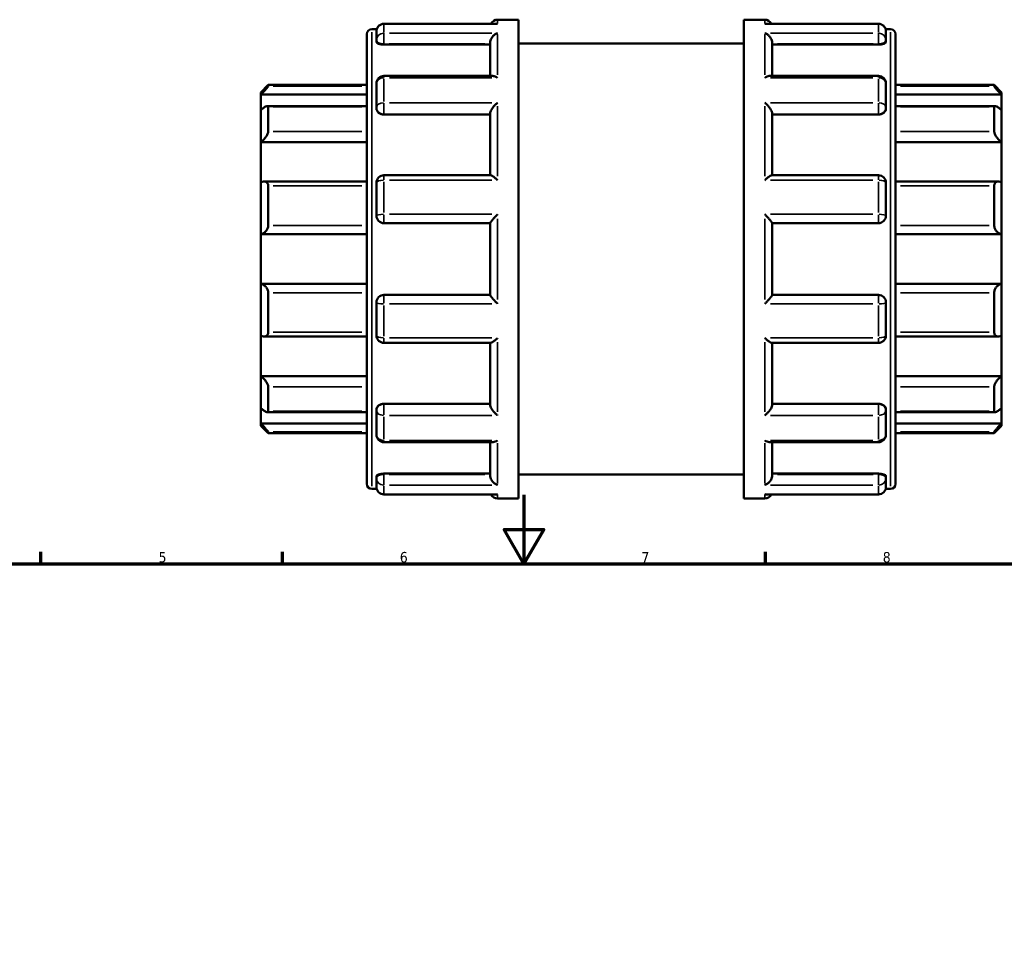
# Model space of a CAD drawing. Header units: millimetres. Extents: x -12 to 997, y -378 to 761.
# Tile 6 of 11: x 274 to 560, y 462 to 732. Entities that reach past the tile are written whole.
import ezdxf

# ---------------------------------------------------------------- set-up
doc = ezdxf.new("R2010")
doc.units = ezdxf.units.MM
for name, color, linetype, lineweight in [('Border (ANSI)', 7, 'Continuous', 70), ('Visible (ANSI)', 7, 'Continuous', 50), ('Visible Narrow (ANSI)', 7, 'Continuous', 35)]:
    doc.layers.add(name, color=color, linetype=linetype, lineweight=lineweight)
doc.styles.add('Note Text (ANSI)', font='tahoma.ttf')

# ---------------------------------------------------------------- blocks, each defined once
blk = doc.blocks.new('Borders Default Border')
at = {"layer": 'Border (ANSI)'}
for p, q in [((280.33, 574), (280.33, 577.45)), ((350.42, 574), (350.42, 577.45)), ((490.58, 574), (490.58, 577.45))]:
    blk.add_line(p, q, dxfattribs=at)
at = {"layer": 'Border (ANSI)', "flags": 128}
for points in [[(420.5, 594), (420.5, 574), (414.73, 584), (426.27, 584), (420.5, 574)], [(20, 20), (20, 574), (821, 574), (821, 20), (20, 20)]]:
    blk.add_lwpolyline(points, dxfattribs=at)
at = {"layer": 'Border (ANSI)', "char_height": 3.05, "attachment_point": 7, "style": 'Note Text (ANSI)'}
for s, insert in [('5', (314.48, 574.34)), ('6', (384.49, 574.34)), ('7', (454.6, 574.4)), ('8', (524.63, 574.33))]:
    blk.add_mtext(s, dxfattribs=dict(at, insert=insert))

msp = doc.modelspace()

# ---------------------------------------------------------------- linework, layer by layer
at = {"layer": 'Visible (ANSI)'}
for p, q in [((412.87, 731.982), (418.923, 731.982)), ((418.923, 592.982), (418.923, 731.982)), ((484.323, 592.982), (484.323, 731.982)), ((484.323, 731.982), (490.376, 731.982)), ((376.368, 729.202), (377.781, 729.202)), ((377.703, 726.062), (377.703, 728.628)), ((412.471, 730.794), (379.87, 730.794)), ((523.376, 730.794), (490.775, 730.794)), ((525.466, 729.202), (526.879, 729.202)), ((525.543, 728.628), (525.543, 726.062)), ((374.923, 597.207), (374.923, 727.758)), ((377.703, 726.062), (377.703, 725.521)), ((525.543, 725.521), (525.543, 726.062)), ((528.323, 727.758), (528.323, 597.207)), ((379.87, 724.766), (410.703, 724.766)), ((410.703, 715.637), (410.703, 725.316)), ((418.923, 725.032), (484.323, 725.032)), ((492.543, 715.637), (492.543, 725.316)), ((523.376, 724.766), (492.543, 724.766)), ((411.472, 715.637), (379.87, 715.637)), ((523.376, 715.637), (491.775, 715.637)), ((344.123, 710.874), (346.29, 713.041)), ((346.29, 713.041), (346.29, 712.68)), ((346.29, 713.041), (374.923, 713.041)), ((377.703, 706.46), (377.703, 713.47)), ((525.543, 713.47), (525.543, 706.46)), ((528.323, 713.041), (556.956, 713.041)), ((556.956, 712.68), (556.956, 713.041)), ((559.123, 710.874), (556.956, 713.041)), ((344.123, 710.222), (344.123, 710.874)), ((344.123, 710.222), (374.923, 710.222)), ((344.123, 705.758), (344.123, 710.222)), ((559.123, 710.222), (528.323, 710.222)), ((559.123, 710.874), (559.123, 710.222)), ((559.123, 710.222), (559.123, 705.758)), ((344.123, 696.451), (344.123, 705.758)), ((374.923, 706.912), (346.027, 706.912)), ((346.29, 706.637), (346.29, 699.548)), ((377.703, 706.46), (377.703, 706.148)), ((525.543, 706.148), (525.543, 706.46)), ((557.22, 706.912), (528.323, 706.912)), ((556.956, 699.548), (556.956, 706.637)), ((559.123, 705.758), (559.123, 696.451)), ((379.87, 704.461), (410.703, 704.461)), ((410.703, 686.817), (410.703, 704.796)), ((492.543, 686.817), (492.543, 704.796)), ((523.376, 704.461), (492.543, 704.461)), ((344.123, 696.451), (374.923, 696.451)), ((344.123, 684.764), (344.123, 696.451)), ((559.123, 696.451), (528.323, 696.451)), ((559.123, 696.451), (559.123, 684.764)), ((410.835, 686.817), (379.87, 686.817)), ((523.376, 686.817), (492.411, 686.817)), ((344.123, 669.705), (344.123, 684.764)), ((374.923, 684.986), (345.073, 684.986)), ((346.29, 683.73), (346.29, 672.259)), ((377.703, 675.074), (377.703, 684.65)), ((525.543, 684.65), (525.543, 675.074)), ((558.173, 684.986), (528.323, 684.986)), ((556.956, 672.259), (556.956, 683.73)), ((559.123, 684.764), (559.123, 669.705)), ((379.87, 672.907), (410.703, 672.907)), ((410.703, 652.025), (410.703, 672.939)), ((492.543, 652.025), (492.543, 672.939)), ((492.543, 672.907), (523.376, 672.907)), ((344.123, 669.705), (374.923, 669.705)), ((344.123, 655.26), (344.123, 669.705)), ((559.123, 669.705), (528.323, 669.705)), ((559.123, 669.705), (559.123, 655.26)), ((344.123, 640.2), (344.123, 655.26)), ((344.123, 655.26), (374.923, 655.26)), ((559.123, 655.26), (528.323, 655.26)), ((559.123, 655.26), (559.123, 640.2)), ((346.29, 652.706), (346.29, 641.235)), ((410.703, 652.057), (379.87, 652.057)), ((523.376, 652.057), (492.543, 652.057)), ((556.956, 641.235), (556.956, 652.706)), ((377.703, 640.314), (377.703, 649.891)), ((525.543, 649.891), (525.543, 640.314)), ((344.123, 628.514), (344.123, 640.2)), ((559.123, 640.2), (559.123, 628.514)), ((345.073, 639.979), (374.923, 639.979)), ((379.87, 638.148), (410.835, 638.148)), ((410.703, 620.168), (410.703, 638.148)), ((492.411, 638.148), (523.376, 638.148)), ((492.543, 620.168), (492.543, 638.148)), ((528.323, 639.979), (558.173, 639.979)), ((344.123, 619.207), (344.123, 628.514)), ((344.123, 628.514), (374.923, 628.514)), ((559.123, 628.514), (528.323, 628.514)), ((559.123, 628.514), (559.123, 619.207)), ((346.29, 625.417), (346.29, 618.327)), ((556.956, 618.327), (556.956, 625.417)), ((379.87, 620.504), (410.703, 620.504)), ((523.376, 620.504), (492.543, 620.504)), ((344.123, 614.743), (344.123, 619.207)), ((346.027, 618.053), (374.923, 618.053)), ((377.703, 618.817), (377.703, 618.505)), ((377.703, 611.495), (377.703, 618.505)), ((525.543, 618.505), (525.543, 618.817)), ((525.543, 618.505), (525.543, 611.495)), ((528.323, 618.053), (557.22, 618.053)), ((559.123, 619.207), (559.123, 614.743)), ((344.123, 614.091), (344.123, 614.743)), ((344.123, 614.743), (374.923, 614.743)), ((559.123, 614.743), (528.323, 614.743)), ((559.123, 614.743), (559.123, 614.091)), ((344.123, 614.091), (346.29, 611.924)), ((346.29, 612.285), (346.29, 611.924)), ((346.29, 611.924), (374.923, 611.924)), ((528.323, 611.924), (556.956, 611.924)), ((559.123, 614.091), (556.956, 611.924)), ((556.956, 611.924), (556.956, 612.285)), ((379.87, 609.328), (411.472, 609.328)), ((410.703, 599.649), (410.703, 609.328)), ((491.775, 609.328), (523.376, 609.328)), ((492.543, 599.649), (492.543, 609.328)), ((379.87, 600.198), (410.703, 600.198)), ((523.376, 600.198), (492.543, 600.198)), ((377.703, 599.444), (377.703, 598.903)), ((377.703, 596.337), (377.703, 598.903)), ((418.923, 599.932), (484.323, 599.932)), ((525.543, 598.903), (525.543, 599.444)), ((525.543, 598.903), (525.543, 596.337)), ((376.368, 595.762), (377.781, 595.762)), ((525.466, 595.762), (526.879, 595.762)), ((379.87, 594.17), (412.471, 594.17)), ((412.87, 592.982), (418.923, 592.982)), ((484.323, 592.982), (490.376, 592.982)), ((490.775, 594.17), (523.376, 594.17))]:
    msp.add_line(p, q, dxfattribs=at)
for centre, radius, start, end in [((412.87, 729.816), 2.167, 90, 153.14148), ((490.376, 729.816), 2.167, 26.85852, 90), ((376.368, 727.758), 1.445, 90, 180), ((379.87, 728.628), 2.167, 90, 180), ((523.376, 728.628), 2.167, 0, 90), ((526.879, 727.758), 1.445, 0, 90), ((379.87, 713.47), 2.167, 90, 180), ((523.376, 713.47), 2.167, 0, 90), ((379.87, 684.65), 2.167, 90, 180), ((523.376, 684.65), 2.167, 0, 90), ((379.87, 675.074), 2.167, 180, 270), ((523.376, 675.074), 2.167, 270, 0), ((379.87, 649.891), 2.167, 90, 180), ((523.376, 649.891), 2.167, 0, 90), ((379.87, 640.314), 2.167, 180, 270), ((523.376, 640.314), 2.167, 270, 0), ((379.87, 611.495), 2.167, 180, 270), ((523.376, 611.495), 2.167, 270, 0), ((376.368, 597.207), 1.445, 180, 270), ((526.879, 597.207), 1.445, 270, 0), ((379.87, 596.337), 2.167, 180, 270), ((523.376, 596.337), 2.167, 270, 0), ((412.87, 595.149), 2.167, 206.85852, 270), ((490.376, 595.149), 2.167, 270, 333.14148)]:
    msp.add_arc(centre, radius, start, end, dxfattribs=at)
for points, knots in [([(412.87, 730.756), (412.868, 730.757), (412.866, 730.757), (412.733, 730.782), (412.601, 730.794), (412.471, 730.794)], [-0.000937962, -0.000937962, -0.000937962, -0.000937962, 0, 0, 0.055995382, 0.055995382, 0.055995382, 0.055995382]), ([(490.775, 730.794), (490.645, 730.794), (490.514, 730.782), (490.381, 730.757), (490.379, 730.757), (490.376, 730.756)], [0.358088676, 0.358088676, 0.358088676, 0.358088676, 0.413545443, 0.413545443, 0.414474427, 0.414474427, 0.414474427, 0.414474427]), ([(410.703, 725.316), (410.703, 725.506), (410.732, 725.703), (410.846, 726.123), (410.937, 726.339), (411.195, 726.807), (411.375, 727.047), (411.761, 727.455), (411.969, 727.628), (412.404, 727.915), (412.634, 728.028), (412.866, 728.106), (412.868, 728.107), (412.87, 728.108)], [0, 0, 0, 0, 0.0609339, 0.0609339, 0.13086477, 0.13086477, 0.22400104, 0.22400104, 0.31645514, 0.31645514, 0.41354544, 0.41354544, 0.41447443, 0.41447443, 0.41447443, 0.41447443]), ([(490.376, 728.108), (490.379, 728.107), (490.381, 728.106), (490.609, 728.029), (490.835, 727.919), (491.264, 727.638), (491.469, 727.47), (491.856, 727.066), (492.039, 726.827), (492.301, 726.357), (492.394, 726.14), (492.512, 725.719), (492.542, 725.522), (492.543, 725.326), (492.543, 725.321), (492.543, 725.316)], [-0.00093796, -0.00093796, -0.00093796, -0.00093796, 0, 0, 0.09643822, 0.09643822, 0.18840886, 0.18840886, 0.28327655, 0.28327655, 0.35430951, 0.35430951, 0.41589817, 0.41589817, 0.4175221, 0.4175221, 0.4175221, 0.4175221]), ([(379.87, 724.766), (379.598, 724.766), (379.309, 724.786), (378.776, 724.865), (378.534, 724.925), (378.148, 725.061), (377.98, 725.147), (377.757, 725.332), (377.703, 725.43), (377.703, 725.521)], [0, 0, 0, 0, 0.08152876, 0.08152876, 0.16305753, 0.16305753, 0.24605273, 0.24605273, 0.32904794, 0.32904794, 0.32904794, 0.32904794]), ([(525.543, 725.521), (525.543, 725.43), (525.489, 725.332), (525.267, 725.147), (525.099, 725.061), (524.713, 724.925), (524.47, 724.865), (523.938, 724.786), (523.648, 724.766), (523.376, 724.766)], [0.32995701, 0.32995701, 0.32995701, 0.32995701, 0.41295222, 0.41295222, 0.49594742, 0.49594742, 0.57747619, 0.57747619, 0.65900495, 0.65900495, 0.65900495, 0.65900495]), ([(412.87, 715.111), (412.868, 715.112), (412.866, 715.114), (412.638, 715.264), (412.411, 715.387), (411.982, 715.56), (411.777, 715.615), (411.548, 715.635), (411.51, 715.637), (411.472, 715.637)], [-0.00093796, -0.00093796, -0.00093796, -0.00093796, 0, 0, 0.09643822, 0.09643822, 0.18840886, 0.18840886, 0.20722315, 0.20722315, 0.20722315, 0.20722315]), ([(491.775, 715.637), (491.743, 715.637), (491.711, 715.636), (491.486, 715.619), (491.278, 715.565), (490.843, 715.391), (490.612, 715.267), (490.381, 715.114), (490.379, 715.112), (490.376, 715.111)], [0.20830804, 0.20830804, 0.20830804, 0.20830804, 0.22400104, 0.22400104, 0.31645514, 0.31645514, 0.41354544, 0.41354544, 0.41447443, 0.41447443, 0.41447443, 0.41447443]), ([(346.29, 712.68), (346.29, 712.661), (346.274, 712.626), (346.212, 712.526), (346.166, 712.461), (345.99, 712.23), (345.822, 712.029), (345.431, 711.583), (345.172, 711.3), (344.642, 710.743), (344.374, 710.47), (344.123, 710.222)], [0.40857844, 0.40857844, 0.40857844, 0.40857844, 0.45465762, 0.45465762, 0.5007368, 0.5007368, 0.59289515, 0.59289515, 0.70502602, 0.70502602, 0.81032741, 0.81032741, 0.81032741, 0.81032741]), ([(559.123, 710.222), (558.873, 710.47), (558.604, 710.743), (558.075, 711.3), (557.816, 711.583), (557.425, 712.029), (557.257, 712.23), (557.081, 712.461), (557.035, 712.526), (556.972, 712.626), (556.956, 712.661), (556.956, 712.68)], [0.77909049, 0.77909049, 0.77909049, 0.77909049, 0.88439188, 0.88439188, 0.99652274, 0.99652274, 1.0886811, 1.0886811, 1.13476027, 1.13476027, 1.18083945, 1.18083945, 1.18083945, 1.18083945]), ([(344.123, 705.758), (344.374, 705.98), (344.642, 706.197), (345.172, 706.572), (345.431, 706.726), (345.822, 706.89), (345.99, 706.929), (346.166, 706.891), (346.212, 706.863), (346.274, 706.773), (346.29, 706.712), (346.29, 706.637)], [0.77909049, 0.77909049, 0.77909049, 0.77909049, 0.88439188, 0.88439188, 0.99652274, 0.99652274, 1.0886811, 1.0886811, 1.13476027, 1.13476027, 1.18083945, 1.18083945, 1.18083945, 1.18083945]), ([(379.87, 704.461), (379.598, 704.461), (379.309, 704.504), (378.776, 704.676), (378.534, 704.806), (378.148, 705.107), (377.98, 705.298), (377.757, 705.714), (377.703, 705.938), (377.703, 706.148)], [0, 0, 0, 0, 0.08152876, 0.08152876, 0.16305753, 0.16305753, 0.24605273, 0.24605273, 0.32904794, 0.32904794, 0.32904794, 0.32904794]), ([(410.703, 704.796), (410.703, 704.927), (410.732, 705.076), (410.846, 705.424), (410.937, 705.62), (411.195, 706.079), (411.375, 706.34), (411.761, 706.828), (411.969, 707.059), (412.404, 707.491), (412.634, 707.693), (412.866, 707.872), (412.868, 707.873), (412.87, 707.875)], [0, 0, 0, 0, 0.0609339, 0.0609339, 0.13086477, 0.13086477, 0.22400104, 0.22400104, 0.31645514, 0.31645514, 0.41354544, 0.41354544, 0.41447443, 0.41447443, 0.41447443, 0.41447443]), ([(490.376, 707.875), (490.379, 707.873), (490.381, 707.872), (490.609, 707.696), (490.835, 707.497), (491.264, 707.073), (491.469, 706.847), (491.856, 706.362), (492.039, 706.099), (492.301, 705.637), (492.394, 705.439), (492.512, 705.089), (492.542, 704.938), (492.543, 704.803), (492.543, 704.8), (492.543, 704.796)], [-0.00093796, -0.00093796, -0.00093796, -0.00093796, 0, 0, 0.09643822, 0.09643822, 0.18840886, 0.18840886, 0.28327655, 0.28327655, 0.35430951, 0.35430951, 0.41589817, 0.41589817, 0.4175221, 0.4175221, 0.4175221, 0.4175221]), ([(525.543, 706.148), (525.543, 705.938), (525.489, 705.714), (525.267, 705.298), (525.099, 705.107), (524.713, 704.806), (524.47, 704.676), (523.938, 704.504), (523.648, 704.461), (523.376, 704.461)], [0.32995701, 0.32995701, 0.32995701, 0.32995701, 0.41295222, 0.41295222, 0.49594742, 0.49594742, 0.57747619, 0.57747619, 0.65900495, 0.65900495, 0.65900495, 0.65900495]), ([(556.956, 706.637), (556.956, 706.712), (556.972, 706.773), (557.035, 706.863), (557.081, 706.891), (557.257, 706.929), (557.425, 706.89), (557.816, 706.726), (558.075, 706.572), (558.604, 706.197), (558.873, 705.98), (559.123, 705.758)], [0.40857844, 0.40857844, 0.40857844, 0.40857844, 0.45465762, 0.45465762, 0.5007368, 0.5007368, 0.59289515, 0.59289515, 0.70502602, 0.70502602, 0.81032741, 0.81032741, 0.81032741, 0.81032741]), ([(346.29, 699.548), (346.29, 699.444), (346.274, 699.326), (346.212, 699.074), (346.166, 698.94), (345.99, 698.529), (345.822, 698.244), (345.431, 697.686), (345.172, 697.381), (344.642, 696.856), (344.374, 696.631), (344.123, 696.451)], [0.40857844, 0.40857844, 0.40857844, 0.40857844, 0.45465762, 0.45465762, 0.5007368, 0.5007368, 0.59289515, 0.59289515, 0.70502602, 0.70502602, 0.81032741, 0.81032741, 0.81032741, 0.81032741]), ([(559.123, 696.451), (558.873, 696.631), (558.604, 696.856), (558.075, 697.381), (557.816, 697.686), (557.425, 698.244), (557.257, 698.529), (557.081, 698.94), (557.035, 699.074), (556.972, 699.326), (556.956, 699.444), (556.956, 699.548)], [0.77909049, 0.77909049, 0.77909049, 0.77909049, 0.88439188, 0.88439188, 0.99652274, 0.99652274, 1.0886811, 1.0886811, 1.13476027, 1.13476027, 1.18083945, 1.18083945, 1.18083945, 1.18083945]), ([(412.87, 685.364), (412.868, 685.366), (412.866, 685.368), (412.638, 685.586), (412.411, 685.791), (411.982, 686.154), (411.777, 686.315), (411.391, 686.586), (411.207, 686.696), (410.97, 686.796), (410.894, 686.817), (410.835, 686.817)], [-0.00093796, -0.00093796, -0.00093796, -0.00093796, 0, 0, 0.09643822, 0.09643822, 0.18840886, 0.18840886, 0.28327655, 0.28327655, 0.33869498, 0.33869498, 0.33869498, 0.33869498]), ([(492.411, 686.817), (492.355, 686.817), (492.282, 686.798), (492.052, 686.703), (491.872, 686.596), (491.486, 686.327), (491.278, 686.165), (490.843, 685.798), (490.612, 685.59), (490.381, 685.368), (490.379, 685.366), (490.376, 685.364)], [0.07808691, 0.07808691, 0.07808691, 0.07808691, 0.13086477, 0.13086477, 0.22400104, 0.22400104, 0.31645514, 0.31645514, 0.41354544, 0.41354544, 0.41447443, 0.41447443, 0.41447443, 0.41447443]), ([(344.123, 684.764), (344.374, 684.875), (344.642, 684.953), (345.172, 685.003), (345.431, 684.968), (345.822, 684.788), (345.99, 684.651), (346.166, 684.359), (346.212, 684.248), (346.274, 684.003), (346.29, 683.869), (346.29, 683.73)], [0.77909049, 0.77909049, 0.77909049, 0.77909049, 0.88439188, 0.88439188, 0.99652274, 0.99652274, 1.0886811, 1.0886811, 1.13476027, 1.13476027, 1.18083945, 1.18083945, 1.18083945, 1.18083945]), ([(556.956, 683.73), (556.956, 683.869), (556.972, 684.003), (557.035, 684.248), (557.081, 684.359), (557.257, 684.651), (557.425, 684.788), (557.816, 684.968), (558.075, 685.003), (558.604, 684.953), (558.873, 684.875), (559.123, 684.764)], [0.40857844, 0.40857844, 0.40857844, 0.40857844, 0.45465762, 0.45465762, 0.5007368, 0.5007368, 0.59289515, 0.59289515, 0.70502602, 0.70502602, 0.81032741, 0.81032741, 0.81032741, 0.81032741]), ([(410.703, 672.939), (410.703, 672.974), (410.732, 673.036), (410.846, 673.219), (410.937, 673.343), (411.195, 673.669), (411.375, 673.882), (411.761, 674.318), (411.969, 674.545), (412.404, 675.007), (412.634, 675.244), (412.866, 675.475), (412.868, 675.477), (412.87, 675.479)], [0, 0, 0, 0, 0.0609339, 0.0609339, 0.13086477, 0.13086477, 0.22400104, 0.22400104, 0.31645514, 0.31645514, 0.41354544, 0.41354544, 0.41447443, 0.41447443, 0.41447443, 0.41447443]), ([(490.376, 675.479), (490.379, 675.477), (490.381, 675.475), (490.609, 675.248), (490.835, 675.014), (491.264, 674.56), (491.469, 674.337), (491.856, 673.9), (492.039, 673.685), (492.301, 673.354), (492.394, 673.228), (492.512, 673.042), (492.542, 672.978), (492.543, 672.941), (492.543, 672.94), (492.543, 672.939)], [-0.00093796, -0.00093796, -0.00093796, -0.00093796, 0, 0, 0.09643822, 0.09643822, 0.18840886, 0.18840886, 0.28327655, 0.28327655, 0.35430951, 0.35430951, 0.41589817, 0.41589817, 0.4175221, 0.4175221, 0.4175221, 0.4175221]), ([(346.29, 672.259), (346.29, 672.108), (346.274, 671.953), (346.212, 671.646), (346.166, 671.494), (345.99, 671.06), (345.822, 670.798), (345.431, 670.342), (345.172, 670.132), (344.642, 669.839), (344.374, 669.748), (344.123, 669.705)], [0.40857844, 0.40857844, 0.40857844, 0.40857844, 0.45465762, 0.45465762, 0.5007368, 0.5007368, 0.59289515, 0.59289515, 0.70502602, 0.70502602, 0.81032741, 0.81032741, 0.81032741, 0.81032741]), ([(559.123, 669.705), (558.873, 669.748), (558.604, 669.839), (558.075, 670.132), (557.816, 670.342), (557.425, 670.798), (557.257, 671.06), (557.081, 671.494), (557.035, 671.646), (556.972, 671.953), (556.956, 672.108), (556.956, 672.259)], [0.77909049, 0.77909049, 0.77909049, 0.77909049, 0.88439188, 0.88439188, 0.99652274, 0.99652274, 1.0886811, 1.0886811, 1.13476027, 1.13476027, 1.18083945, 1.18083945, 1.18083945, 1.18083945]), ([(344.123, 655.26), (344.374, 655.217), (344.642, 655.126), (345.172, 654.832), (345.431, 654.622), (345.822, 654.166), (345.99, 653.905), (346.166, 653.471), (346.212, 653.319), (346.274, 653.012), (346.29, 652.857), (346.29, 652.706)], [0.77909049, 0.77909049, 0.77909049, 0.77909049, 0.88439188, 0.88439188, 0.99652274, 0.99652274, 1.0886811, 1.0886811, 1.13476027, 1.13476027, 1.18083945, 1.18083945, 1.18083945, 1.18083945]), ([(556.956, 652.706), (556.956, 652.857), (556.972, 653.012), (557.035, 653.319), (557.081, 653.471), (557.257, 653.905), (557.425, 654.166), (557.816, 654.622), (558.075, 654.832), (558.604, 655.126), (558.873, 655.217), (559.123, 655.26)], [0.40857844, 0.40857844, 0.40857844, 0.40857844, 0.45465762, 0.45465762, 0.5007368, 0.5007368, 0.59289515, 0.59289515, 0.70502602, 0.70502602, 0.81032741, 0.81032741, 0.81032741, 0.81032741]), ([(412.87, 649.485), (412.868, 649.488), (412.866, 649.49), (412.638, 649.717), (412.411, 649.95), (411.982, 650.404), (411.777, 650.628), (411.391, 651.065), (411.207, 651.28), (410.945, 651.611), (410.852, 651.737), (410.735, 651.923), (410.705, 651.986), (410.703, 652.023), (410.703, 652.024), (410.703, 652.025)], [-0.00093796, -0.00093796, -0.00093796, -0.00093796, 0, 0, 0.09643822, 0.09643822, 0.18840886, 0.18840886, 0.28327655, 0.28327655, 0.35430951, 0.35430951, 0.41589817, 0.41589817, 0.4175221, 0.4175221, 0.4175221, 0.4175221]), ([(492.543, 652.025), (492.543, 651.991), (492.515, 651.928), (492.401, 651.746), (492.31, 651.622), (492.052, 651.296), (491.872, 651.083), (491.486, 650.646), (491.278, 650.419), (490.843, 649.958), (490.612, 649.721), (490.381, 649.49), (490.379, 649.488), (490.376, 649.485)], [0, 0, 0, 0, 0.0609339, 0.0609339, 0.13086477, 0.13086477, 0.22400104, 0.22400104, 0.31645514, 0.31645514, 0.41354544, 0.41354544, 0.41447443, 0.41447443, 0.41447443, 0.41447443]), ([(346.29, 641.235), (346.29, 641.096), (346.274, 640.962), (346.212, 640.717), (346.166, 640.606), (345.99, 640.314), (345.822, 640.177), (345.431, 639.996), (345.172, 639.961), (344.642, 640.012), (344.374, 640.09), (344.123, 640.2)], [0.40857844, 0.40857844, 0.40857844, 0.40857844, 0.45465762, 0.45465762, 0.5007368, 0.5007368, 0.59289515, 0.59289515, 0.70502602, 0.70502602, 0.81032741, 0.81032741, 0.81032741, 0.81032741]), ([(559.123, 640.2), (558.873, 640.09), (558.604, 640.012), (558.075, 639.961), (557.816, 639.996), (557.425, 640.177), (557.257, 640.314), (557.081, 640.606), (557.035, 640.717), (556.972, 640.962), (556.956, 641.096), (556.956, 641.235)], [0.77909049, 0.77909049, 0.77909049, 0.77909049, 0.88439188, 0.88439188, 0.99652274, 0.99652274, 1.0886811, 1.0886811, 1.13476027, 1.13476027, 1.18083945, 1.18083945, 1.18083945, 1.18083945]), ([(410.835, 638.148), (410.892, 638.148), (410.964, 638.167), (411.195, 638.262), (411.375, 638.369), (411.761, 638.637), (411.969, 638.8), (412.404, 639.167), (412.634, 639.375), (412.866, 639.597), (412.868, 639.599), (412.87, 639.601)], [0.07808691, 0.07808691, 0.07808691, 0.07808691, 0.13086477, 0.13086477, 0.22400104, 0.22400104, 0.31645514, 0.31645514, 0.41354544, 0.41354544, 0.41447443, 0.41447443, 0.41447443, 0.41447443]), ([(490.376, 639.601), (490.379, 639.599), (490.381, 639.597), (490.609, 639.379), (490.835, 639.173), (491.264, 638.811), (491.469, 638.65), (491.856, 638.379), (492.039, 638.268), (492.277, 638.168), (492.353, 638.148), (492.411, 638.148)], [-0.00093796, -0.00093796, -0.00093796, -0.00093796, 0, 0, 0.09643822, 0.09643822, 0.18840886, 0.18840886, 0.28327655, 0.28327655, 0.33869498, 0.33869498, 0.33869498, 0.33869498]), ([(344.123, 628.514), (344.374, 628.334), (344.642, 628.109), (345.172, 627.583), (345.431, 627.278), (345.822, 626.721), (345.99, 626.435), (346.166, 626.025), (346.212, 625.89), (346.274, 625.639), (346.29, 625.521), (346.29, 625.417)], [0.77909049, 0.77909049, 0.77909049, 0.77909049, 0.88439188, 0.88439188, 0.99652274, 0.99652274, 1.0886811, 1.0886811, 1.13476027, 1.13476027, 1.18083945, 1.18083945, 1.18083945, 1.18083945]), ([(556.956, 625.417), (556.956, 625.521), (556.972, 625.639), (557.035, 625.89), (557.081, 626.025), (557.257, 626.435), (557.425, 626.721), (557.816, 627.278), (558.075, 627.583), (558.604, 628.109), (558.873, 628.334), (559.123, 628.514)], [0.40857844, 0.40857844, 0.40857844, 0.40857844, 0.45465762, 0.45465762, 0.5007368, 0.5007368, 0.59289515, 0.59289515, 0.70502602, 0.70502602, 0.81032741, 0.81032741, 0.81032741, 0.81032741]), ([(377.703, 618.817), (377.703, 619.026), (377.757, 619.251), (377.98, 619.667), (378.148, 619.858), (378.534, 620.158), (378.776, 620.288), (379.309, 620.461), (379.598, 620.504), (379.87, 620.504)], [-0.32904794, -0.32904794, -0.32904794, -0.32904794, -0.24605273, -0.24605273, -0.16305753, -0.16305753, -0.08152876, -0.08152876, 0, 0, 0, 0]), ([(412.87, 617.09), (412.868, 617.091), (412.866, 617.093), (412.638, 617.269), (412.411, 617.467), (411.982, 617.891), (411.777, 618.118), (411.391, 618.603), (411.207, 618.865), (410.945, 619.328), (410.852, 619.526), (410.735, 619.876), (410.705, 620.026), (410.703, 620.161), (410.703, 620.165), (410.703, 620.168)], [-0.00093796, -0.00093796, -0.00093796, -0.00093796, 0, 0, 0.09643822, 0.09643822, 0.18840886, 0.18840886, 0.28327655, 0.28327655, 0.35430951, 0.35430951, 0.41589817, 0.41589817, 0.4175221, 0.4175221, 0.4175221, 0.4175221]), ([(492.543, 620.168), (492.543, 620.038), (492.515, 619.889), (492.401, 619.541), (492.31, 619.344), (492.052, 618.885), (491.872, 618.625), (491.486, 618.137), (491.278, 617.906), (490.843, 617.474), (490.612, 617.272), (490.381, 617.093), (490.379, 617.091), (490.376, 617.09)], [0, 0, 0, 0, 0.0609339, 0.0609339, 0.13086477, 0.13086477, 0.22400104, 0.22400104, 0.31645514, 0.31645514, 0.41354544, 0.41354544, 0.41447443, 0.41447443, 0.41447443, 0.41447443]), ([(523.376, 620.504), (523.649, 620.504), (523.94, 620.461), (524.474, 620.287), (524.717, 620.156), (525.102, 619.855), (525.269, 619.664), (525.489, 619.249), (525.543, 619.025), (525.543, 618.817)], [0.65900495, 0.65900495, 0.65900495, 0.65900495, 0.74085576, 0.74085576, 0.82270657, 0.82270657, 0.90537988, 0.90537988, 0.98805319, 0.98805319, 0.98805319, 0.98805319]), ([(346.29, 618.327), (346.29, 618.252), (346.274, 618.191), (346.212, 618.102), (346.166, 618.073), (345.99, 618.035), (345.822, 618.075), (345.431, 618.239), (345.172, 618.392), (344.642, 618.768), (344.374, 618.985), (344.123, 619.207)], [0.40857844, 0.40857844, 0.40857844, 0.40857844, 0.45465762, 0.45465762, 0.5007368, 0.5007368, 0.59289515, 0.59289515, 0.70502602, 0.70502602, 0.81032741, 0.81032741, 0.81032741, 0.81032741]), ([(559.123, 619.207), (558.873, 618.985), (558.604, 618.768), (558.075, 618.392), (557.816, 618.239), (557.425, 618.075), (557.257, 618.035), (557.081, 618.073), (557.035, 618.102), (556.972, 618.191), (556.956, 618.252), (556.956, 618.327)], [0.77909049, 0.77909049, 0.77909049, 0.77909049, 0.88439188, 0.88439188, 0.99652274, 0.99652274, 1.0886811, 1.0886811, 1.13476027, 1.13476027, 1.18083945, 1.18083945, 1.18083945, 1.18083945]), ([(344.123, 614.743), (344.374, 614.495), (344.642, 614.221), (345.172, 613.664), (345.431, 613.381), (345.822, 612.935), (345.99, 612.734), (346.166, 612.504), (346.212, 612.439), (346.274, 612.338), (346.29, 612.303), (346.29, 612.285)], [0.77909049, 0.77909049, 0.77909049, 0.77909049, 0.88439188, 0.88439188, 0.99652274, 0.99652274, 1.0886811, 1.0886811, 1.13476027, 1.13476027, 1.18083945, 1.18083945, 1.18083945, 1.18083945]), ([(556.956, 612.285), (556.956, 612.303), (556.972, 612.338), (557.035, 612.439), (557.081, 612.504), (557.257, 612.734), (557.425, 612.935), (557.816, 613.381), (558.075, 613.664), (558.604, 614.221), (558.873, 614.495), (559.123, 614.743)], [0.40857844, 0.40857844, 0.40857844, 0.40857844, 0.45465762, 0.45465762, 0.5007368, 0.5007368, 0.59289515, 0.59289515, 0.70502602, 0.70502602, 0.81032741, 0.81032741, 0.81032741, 0.81032741]), ([(411.472, 609.328), (411.504, 609.328), (411.536, 609.329), (411.761, 609.346), (411.969, 609.4), (412.404, 609.574), (412.634, 609.698), (412.866, 609.851), (412.868, 609.852), (412.87, 609.854)], [0.20830804, 0.20830804, 0.20830804, 0.20830804, 0.22400104, 0.22400104, 0.31645514, 0.31645514, 0.41354544, 0.41354544, 0.41447443, 0.41447443, 0.41447443, 0.41447443]), ([(490.376, 609.854), (490.379, 609.852), (490.381, 609.851), (490.609, 609.7), (490.835, 609.578), (491.264, 609.404), (491.469, 609.349), (491.699, 609.33), (491.737, 609.328), (491.775, 609.328)], [-0.00093796, -0.00093796, -0.00093796, -0.00093796, 0, 0, 0.09643822, 0.09643822, 0.18840886, 0.18840886, 0.20722315, 0.20722315, 0.20722315, 0.20722315]), ([(377.703, 599.444), (377.703, 599.534), (377.757, 599.633), (377.98, 599.818), (378.148, 599.904), (378.534, 600.04), (378.776, 600.099), (379.309, 600.179), (379.598, 600.198), (379.87, 600.198)], [-0.32904794, -0.32904794, -0.32904794, -0.32904794, -0.24605273, -0.24605273, -0.16305753, -0.16305753, -0.08152876, -0.08152876, 0, 0, 0, 0]), ([(523.376, 600.198), (523.648, 600.198), (523.938, 600.179), (524.47, 600.099), (524.713, 600.04), (525.099, 599.904), (525.267, 599.818), (525.489, 599.633), (525.543, 599.534), (525.543, 599.444)], [0.65900495, 0.65900495, 0.65900495, 0.65900495, 0.74053371, 0.74053371, 0.82206248, 0.82206248, 0.90505768, 0.90505768, 0.98805289, 0.98805289, 0.98805289, 0.98805289]), ([(412.87, 596.857), (412.868, 596.858), (412.866, 596.858), (412.638, 596.935), (412.411, 597.046), (411.982, 597.327), (411.777, 597.495), (411.391, 597.898), (411.207, 598.138), (410.945, 598.608), (410.852, 598.825), (410.735, 599.246), (410.705, 599.443), (410.703, 599.639), (410.703, 599.644), (410.703, 599.649)], [-0.00093796, -0.00093796, -0.00093796, -0.00093796, 0, 0, 0.09643822, 0.09643822, 0.18840886, 0.18840886, 0.28327655, 0.28327655, 0.35430951, 0.35430951, 0.41589817, 0.41589817, 0.4175221, 0.4175221, 0.4175221, 0.4175221]), ([(492.543, 599.649), (492.543, 599.458), (492.515, 599.262), (492.401, 598.842), (492.31, 598.626), (492.052, 598.157), (491.872, 597.918), (491.486, 597.509), (491.278, 597.337), (490.843, 597.05), (490.612, 596.936), (490.381, 596.858), (490.379, 596.858), (490.376, 596.857)], [0, 0, 0, 0, 0.0609339, 0.0609339, 0.13086477, 0.13086477, 0.22400104, 0.22400104, 0.31645514, 0.31645514, 0.41354544, 0.41354544, 0.41447443, 0.41447443, 0.41447443, 0.41447443]), ([(412.471, 594.17), (412.601, 594.17), (412.733, 594.183), (412.866, 594.208), (412.868, 594.208), (412.87, 594.208)], [0.358088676, 0.358088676, 0.358088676, 0.358088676, 0.413545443, 0.413545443, 0.414474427, 0.414474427, 0.414474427, 0.414474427]), ([(490.376, 594.208), (490.379, 594.208), (490.381, 594.208), (490.514, 594.183), (490.645, 594.17), (490.775, 594.17)], [-0.000937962, -0.000937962, -0.000937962, -0.000937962, 0, 0, 0.055995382, 0.055995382, 0.055995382, 0.055995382])]:
    msp.add_open_spline(points, degree=3, knots=knots, dxfattribs=at)
at = {"layer": 'Visible Narrow (ANSI)'}
for p, q in [((412.87, 731.979), (412.87, 730.875)), ((490.376, 730.875), (490.376, 731.979)), ((379.87, 730.76), (379.87, 730.794)), ((379.87, 730.659), (379.87, 728.275)), ((381.52, 730.756), (411.22, 730.756)), ((492.026, 730.756), (521.726, 730.756)), ((523.376, 730.794), (523.376, 730.76)), ((523.376, 728.275), (523.376, 730.659)), ((376.368, 728.381), (376.368, 596.584)), ((379.87, 725.147), (379.87, 728.037)), ((411.22, 728.108), (381.52, 728.108)), ((412.87, 727.666), (412.87, 715.955)), ((490.376, 715.955), (490.376, 727.666)), ((521.726, 728.108), (492.026, 728.108)), ((523.376, 728.037), (523.376, 725.147)), ((526.879, 596.584), (526.879, 728.381)), ((379.87, 724.777), (379.87, 724.968)), ((381.412, 724.978), (409.162, 724.978)), ((494.085, 724.978), (521.835, 724.978)), ((523.376, 724.968), (523.376, 724.777)), ((379.87, 715.16), (379.87, 715.635)), ((379.87, 714.775), (379.87, 708.262)), ((381.52, 715.111), (411.22, 715.111)), ((492.026, 715.111), (521.726, 715.111)), ((523.376, 715.635), (523.376, 715.16)), ((523.376, 708.262), (523.376, 714.775)), ((373.492, 712.68), (347.722, 712.68)), ((555.525, 712.68), (529.755, 712.68)), ((347.722, 706.637), (373.492, 706.637)), ((379.87, 704.686), (379.87, 707.725)), ((411.22, 707.875), (381.52, 707.875)), ((412.87, 706.877), (412.87, 686.594)), ((490.376, 686.594), (490.376, 706.877)), ((521.726, 707.875), (492.026, 707.875)), ((523.376, 707.725), (523.376, 704.686)), ((529.755, 706.637), (555.525, 706.637)), ((379.87, 704.467), (379.87, 704.577)), ((381.412, 704.583), (409.162, 704.583)), ((494.085, 704.583), (521.835, 704.583)), ((523.376, 704.577), (523.376, 704.467)), ((373.492, 699.548), (347.722, 699.548)), ((555.525, 699.548), (529.755, 699.548)), ((379.87, 685.488), (379.87, 686.813)), ((523.376, 686.813), (523.376, 685.488)), ((347.722, 683.73), (373.492, 683.73)), ((379.87, 684.879), (379.87, 675.982)), ((381.52, 685.364), (411.22, 685.364)), ((492.026, 685.364), (521.726, 685.364)), ((523.376, 675.982), (523.376, 684.879)), ((529.755, 683.73), (555.525, 683.73)), ((379.87, 672.916), (379.87, 675.291)), ((411.22, 675.479), (381.52, 675.479)), ((521.726, 675.479), (492.026, 675.479)), ((523.376, 675.291), (523.376, 672.916)), ((373.492, 672.259), (347.722, 672.259)), ((412.87, 674.193), (412.87, 650.772)), ((490.376, 650.772), (490.376, 674.193)), ((555.525, 672.259), (529.755, 672.259)), ((347.722, 652.706), (373.492, 652.706)), ((379.87, 649.674), (379.87, 652.049)), ((523.376, 652.049), (523.376, 649.674)), ((529.755, 652.706), (555.525, 652.706)), ((379.87, 648.983), (379.87, 640.085)), ((381.52, 649.485), (411.22, 649.485)), ((492.026, 649.485), (521.726, 649.485)), ((523.376, 640.085), (523.376, 648.983)), ((373.492, 641.235), (347.722, 641.235)), ((555.525, 641.235), (529.755, 641.235)), ((379.87, 638.152), (379.87, 639.476)), ((411.22, 639.601), (381.52, 639.601)), ((412.87, 638.371), (412.87, 618.088)), ((490.376, 618.088), (490.376, 638.371)), ((521.726, 639.601), (492.026, 639.601)), ((523.376, 639.476), (523.376, 638.152)), ((347.722, 625.417), (373.492, 625.417)), ((529.755, 625.417), (555.525, 625.417)), ((379.87, 620.387), (379.87, 620.498)), ((379.87, 617.239), (379.87, 620.279)), ((409.162, 620.381), (381.412, 620.381)), ((521.835, 620.381), (494.085, 620.381)), ((523.376, 620.498), (523.376, 620.387)), ((523.376, 620.279), (523.376, 617.239)), ((373.492, 618.327), (347.722, 618.327)), ((555.525, 618.327), (529.755, 618.327)), ((379.87, 616.703), (379.87, 610.19)), ((381.52, 617.09), (411.22, 617.09)), ((492.026, 617.09), (521.726, 617.09)), ((523.376, 610.19), (523.376, 616.703)), ((347.722, 612.285), (373.492, 612.285)), ((529.755, 612.285), (555.525, 612.285)), ((379.87, 609.329), (379.87, 609.805)), ((411.22, 609.854), (381.52, 609.854)), ((412.87, 609.009), (412.87, 597.299)), ((490.376, 597.299), (490.376, 609.009)), ((521.726, 609.854), (492.026, 609.854)), ((523.376, 609.805), (523.376, 609.329)), ((379.87, 599.997), (379.87, 600.188)), ((523.376, 600.188), (523.376, 599.997)), ((379.87, 596.927), (379.87, 599.817)), ((409.162, 599.986), (381.412, 599.986)), ((521.835, 599.986), (494.085, 599.986)), ((523.376, 599.817), (523.376, 596.927)), ((379.87, 596.69), (379.87, 594.306)), ((381.52, 596.857), (411.22, 596.857)), ((492.026, 596.857), (521.726, 596.857)), ((523.376, 594.306), (523.376, 596.69)), ((379.87, 594.17), (379.87, 594.205)), ((411.22, 594.208), (381.52, 594.208)), ((412.87, 594.089), (412.87, 592.985)), ((490.376, 592.985), (490.376, 594.089)), ((521.726, 594.208), (492.026, 594.208)), ((523.376, 594.205), (523.376, 594.17))]:
    msp.add_line(p, q, dxfattribs=at)
for centre, major_axis, ratio, start_param, end_param in [((379.87, 728.628), (-2.167, 0), 0.9823586, 4.7909288, 6.2046455), ((523.376, 728.628), (2.167, 0), 0.9823586, 0.0785398, 1.4922565), ((379.87, 726.062), (-2.167, 0), 0.944251, 4.7909288, 6.2046455), ((379.87, 726.062), (-2.167, 0), 0.5, 0.0785398, 1.4922565), ((523.376, 726.062), (2.167, 0), 0.944251, 0.0785398, 1.4922565), ((523.376, 726.062), (2.167, 0), 0.5, 4.7909288, 6.2046455), ((379.87, 713.47), (-2.167, 0), 0.757244, 4.7909288, 6.2046455), ((523.376, 713.47), (2.167, 0), 0.757244, 0.0785398, 1.4922565), ((379.87, 706.46), (-2.167, 0), 0.6531321, 4.7909288, 6.2046455), ((379.87, 706.46), (-2.167, 0), 0.8660254, 0.0785398, 1.4922565), ((523.376, 706.46), (2.167, 0), 0.6531321, 0.0785398, 1.4922565), ((523.376, 706.46), (2.167, 0), 0.8660254, 4.7909288, 6.2046455), ((379.87, 684.65), (-2.167, 0), 0.3292265, 4.7909288, 6.2046455), ((523.376, 684.65), (2.167, 0), 0.3292265, 0.0785398, 1.4922565), ((379.87, 675.074), (-2.167, 0), 0.1870069, 4.7909288, 6.2046455), ((523.376, 675.074), (2.167, 0), 0.1870069, 0.0785398, 1.4922565), ((379.87, 649.891), (-2.167, 0), 0.1870069, 0.0785398, 1.4922565), ((523.376, 649.891), (2.167, 0), 0.1870069, 4.7909288, 6.2046455), ((379.87, 640.314), (-2.167, 0), 0.3292265, 0.0785398, 1.4922565), ((523.376, 640.314), (2.167, 0), 0.3292265, 4.7909288, 6.2046455), ((379.87, 618.505), (-2.167, 0), 0.8660254, 4.7909288, 6.2046455), ((523.376, 618.505), (2.167, 0), 0.8660254, 0.0785398, 1.4922565), ((379.87, 618.505), (-2.167, 0), 0.6531321, 0.0785398, 1.4922565), ((523.376, 618.505), (2.167, 0), 0.6531321, 4.7909288, 6.2046455), ((379.87, 611.495), (-2.167, 0), 0.757244, 0.0785398, 1.4922565), ((523.376, 611.495), (2.167, 0), 0.757244, 4.7909288, 6.2046455), ((379.87, 598.903), (-2.167, 0), 0.5, 4.7909288, 6.2046455), ((379.87, 598.903), (-2.167, 0), 0.944251, 0.0785398, 1.4922565), ((523.376, 598.903), (2.167, 0), 0.5, 0.0785398, 1.4922565), ((523.376, 598.903), (2.167, 0), 0.944251, 4.7909288, 6.2046455), ((379.87, 596.337), (-2.167, 0), 0.9823586, 0.0785398, 1.4922565), ((523.376, 596.337), (2.167, 0), 0.9823586, 4.7909288, 6.2046455)]:
    msp.add_ellipse(centre, major_axis=major_axis, ratio=ratio, start_param=start_param, end_param=end_param, dxfattribs=at)

# ---------------------------------------------------------------- block references
msp.add_blockref('Borders Default Border', (0, 0))

doc.saveas('drawing.dxf')
